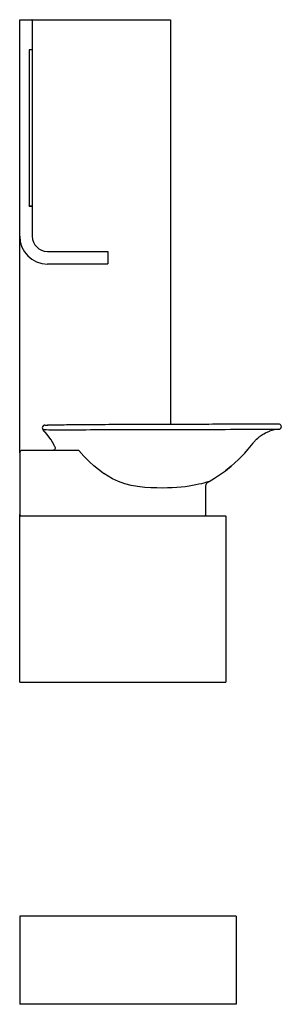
# Model space of a CAD drawing. Header units: millimetres. Extents: x 0 to 0.52, y 0 to 1.95.
import ezdxf

# ---------------------------------------------------------------- set-up
doc = ezdxf.new("R2010")
doc.units = ezdxf.units.MM
doc.header["$LTSCALE"] = 0.6
doc.layers.add('BLOCKS', color=3, linetype='Continuous')

msp = doc.modelspace()

# ---------------------------------------------------------------- linework, layer by layer
at = {"layer": 'BLOCKS', "linetype": 'Continuous'}
for p, q in [((0, 1.954), (0, 1.9543)), ((0, 1.5245), (0, 1.954)), ((0.0002, 1.9545), (0.0005, 1.9545)), ((0.0005, 1.9545), (0.0245, 1.9545)), ((0.0245, 1.9545), (0.2998, 1.9545)), ((0.025, 1.954), (0.025, 1.8945)), ((0.3, 1.9543), (0.3, 1.8545)), ((0.025, 1.8945), (0.019, 1.8945)), ((0.019, 1.8945), (0.019, 1.5845)), ((0.0245, 1.8945), (0.0195, 1.8945)), ((0.025, 1.894), (0.025, 1.585)), ((0.3, 1.8545), (0.3, 1.1511)), ((0.019, 1.5845), (0.025, 1.5845)), ((0.0245, 1.5845), (0.0195, 1.5845)), ((0.025, 1.5845), (0.025, 1.5245)), ((0, 1.0945), (0, 1.5245)), ((0.055, 1.4945), (0.1745, 1.4945)), ((0.175, 1.494), (0.175, 1.47)), ((0.1745, 1.4695), (0.055, 1.4695)), ((0.0463, 1.1411), (0.0463, 1.1411)), ((0.0501, 1.1495), (0.05, 1.1495)), ((0.5147, 1.1515), (0.5147, 1.1515)), ((0.5152, 1.1415), (0.5153, 1.1415)), ((0.0677, 1.1115), (0.0626, 1.1202)), ((0.1176, 1.0995), (0.005, 1.0995)), ((0.0656, 1.0995), (0.0659, 1.0995)), ((0.0703, 1.1068), (0.0701, 1.1068)), ((0, 1.0945), (0, 0.9725)), ((0.1658, 1.0545), (0.1672, 1.0535)), ((0.3752, 1.0374), (0.375, 1.0372)), ((0.37, 0.9725), (0.37, 1.0286)), ((0, 0.9693), (0, 0.9725)), ((0, 0.8695), (0, 0.9693)), ((0.0002, 0.9695), (0.4098, 0.9695)), ((0.41, 0.9693), (0.41, 0.8695)), ((0, 0.8695), (0.0002, 0.8695)), ((0, 0.7395), (0, 0.8695)), ((0.41, 0.8695), (0.41, 0.7395)), ((0, 0.6397), (0, 0.7395)), ((0.41, 0.7395), (0.41, 0.6397)), ((0.0002, 0.6395), (0.4098, 0.6395)), ((0, 0.175), (0, 0.075)), ((0.43, 0.175), (0, 0.175)), ((0.43, 0.175), (0.43, 0.075)), ((0, 0.075), (0, 0)), ((0.43, 0.075), (0.43, 0)), ((0.43, 0), (0, 0))]:
    msp.add_line(p, q, dxfattribs=at)
at = {"layer": 'BLOCKS'}
for p, q in [((0.4965, 1.1377), (0.4967, 1.1377)), ((0.0621, 1.121), (0.0626, 1.1202)), ((0.4637, 1.1139), (0.4638, 1.114))]:
    msp.add_line(p, q, dxfattribs=at)
at = {"layer": 'BLOCKS', "linetype": 'Continuous', "flags": 128}
for points in [[(0.025, 1.954), (0.025, 1.9541), (0.025, 1.9542), (0.0249, 1.9542), (0.0249, 1.9543), (0.0248, 1.9544), (0.0248, 1.9544), (0.0247, 1.9545), (0.0246, 1.9545), (0.0245, 1.9545)], [(0.0195, 1.8945), (0.0194, 1.8945), (0.0193, 1.8945), (0.0192, 1.8944), (0.0192, 1.8944), (0.0191, 1.8943), (0.0191, 1.8942), (0.019, 1.8942), (0.019, 1.8941), (0.019, 1.894)], [(0.0245, 1.8945), (0.0246, 1.8945), (0.0247, 1.8945), (0.0248, 1.8944), (0.0249, 1.8943), (0.0249, 1.8943), (0.025, 1.8942), (0.025, 1.8941), (0.025, 1.894)], [(0.0195, 1.5845), (0.0194, 1.5845), (0.0193, 1.5845), (0.0192, 1.5846), (0.0191, 1.5846), (0.0191, 1.5847), (0.019, 1.5848), (0.019, 1.5849), (0.019, 1.585)], [(0.0245, 1.5845), (0.0246, 1.5845), (0.0247, 1.5845), (0.0248, 1.5846), (0.0249, 1.5846), (0.0249, 1.5847), (0.025, 1.5848), (0.025, 1.5849), (0.025, 1.585)], [(0.1745, 1.4945), (0.1746, 1.4945), (0.1747, 1.4945), (0.1748, 1.4944), (0.1749, 1.4943), (0.1749, 1.4943), (0.175, 1.4942), (0.175, 1.4941), (0.175, 1.494)], [(0.0464, 1.148), (0.0455, 1.1466), (0.045, 1.145), (0.0451, 1.1433), (0.0458, 1.1418), (0.0463, 1.1411)], [(0.0463, 1.1411), (0.0463, 1.1411), (0.0467, 1.141), (0.0476, 1.1409), (0.0498, 1.1408), (0.0532, 1.1407), (0.0577, 1.1406), (0.063, 1.1405), (0.0694, 1.1405), (0.0768, 1.1404), (0.0845, 1.1404), (0.093, 1.1405), (0.1024, 1.1405), (0.1113, 1.1405), (0.1209, 1.1406), (0.1312, 1.1406), (0.1408, 1.1407), (0.1511, 1.1407), (0.1618, 1.1407), (0.1746, 1.1408), (0.1881, 1.1409), (0.2022, 1.1409), (0.2167, 1.141), (0.2317, 1.141), (0.2418, 1.141), (0.2521, 1.141), (0.2672, 1.1411), (0.2825, 1.1411), (0.2978, 1.1411), (0.3129, 1.1412), (0.3278, 1.1412), (0.3425, 1.1412), (0.3568, 1.1413), (0.3706, 1.1413), (0.3845, 1.1413), (0.3978, 1.1413), (0.4086, 1.1413), (0.419, 1.1414), (0.4288, 1.1414), (0.4381, 1.1414), (0.4468, 1.1414), (0.455, 1.1414), (0.4646, 1.1414), (0.4687, 1.1415)], [(0.0621, 1.121), (0.0548, 1.1312), (0.0463, 1.1411)], [(0.05, 1.1495), (0.049, 1.1494), (0.0474, 1.1488), (0.0464, 1.148)], [(0.05, 1.1495), (0.05, 1.1495), (0.0502, 1.1495), (0.0504, 1.1495), (0.0507, 1.1495), (0.0512, 1.1495), (0.0518, 1.1495), (0.0525, 1.1495), (0.0535, 1.1495), (0.0546, 1.1495), (0.0557, 1.1495)], [(0.4921, 1.1515), (0.4913, 1.1515), (0.4874, 1.1515), (0.4833, 1.1515), (0.4789, 1.1514), (0.4743, 1.1514), (0.4694, 1.1514), (0.4644, 1.1514), (0.4591, 1.1514), (0.4536, 1.1514), (0.448, 1.1514), (0.4421, 1.1514), (0.4361, 1.1514), (0.4299, 1.1514), (0.4236, 1.1513), (0.4171, 1.1513), (0.4104, 1.1513), (0.4036, 1.1513), (0.3969, 1.1513), (0.3901, 1.1513), (0.3831, 1.1513), (0.376, 1.1512), (0.3687, 1.1512), (0.3614, 1.1512), (0.354, 1.1512), (0.3466, 1.1512), (0.3391, 1.1512), (0.3316, 1.1512), (0.324, 1.1511), (0.3165, 1.1511), (0.309, 1.1511), (0.3014, 1.1511), (0.2939, 1.1511), (0.2865, 1.1511), (0.2791, 1.151), (0.2716, 1.151), (0.2642, 1.151), (0.2566, 1.151), (0.2491, 1.151), (0.2416, 1.1509), (0.2342, 1.1509), (0.2268, 1.1509), (0.2195, 1.1509), (0.2123, 1.1508), (0.2052, 1.1508), (0.198, 1.1508), (0.1909, 1.1507), (0.1839, 1.1507), (0.177, 1.1507), (0.1702, 1.1506), (0.1635, 1.1506), (0.157, 1.1505), (0.1505, 1.1505), (0.1441, 1.1505), (0.1378, 1.1504), (0.1317, 1.1504), (0.1257, 1.1503), (0.1198, 1.1502), (0.1141, 1.1502), (0.1086, 1.1501), (0.1033, 1.1501), (0.0982, 1.15), (0.0933, 1.15), (0.0886, 1.1499), (0.0841, 1.1499), (0.0799, 1.1498), (0.0759, 1.1498), (0.0722, 1.1497), (0.0688, 1.1497), (0.0656, 1.1496), (0.0627, 1.1496), (0.0601, 1.1496), (0.0577, 1.1496), (0.0557, 1.1495), (0.0554, 1.1495)], [(0.4638, 1.114), (0.4648, 1.1154), (0.4659, 1.1167), (0.4671, 1.118), (0.4682, 1.1193), (0.4707, 1.1217), (0.4732, 1.124), (0.4759, 1.1263), (0.4773, 1.1274), (0.4788, 1.1285), (0.4803, 1.1295), (0.4827, 1.1311), (0.4851, 1.1325), (0.4884, 1.1343), (0.4901, 1.1351), (0.4918, 1.1358), (0.4934, 1.1365), (0.4949, 1.1371), (0.4965, 1.1377), (0.4965, 1.1377)], [(0.4687, 1.1415), (0.4733, 1.1415), (0.4812, 1.1415), (0.4882, 1.1415), (0.4944, 1.1415), (0.4998, 1.1415), (0.5054, 1.1415), (0.5097, 1.1415), (0.5128, 1.1415), (0.5147, 1.1415), (0.5152, 1.1415)], [(0.5139, 1.1515), (0.512, 1.1515), (0.5091, 1.1515), (0.5051, 1.1515), (0.5014, 1.1515), (0.4969, 1.1515), (0.4919, 1.1514), (0.4919, 1.1514)], [(0.5153, 1.1415), (0.5059, 1.1403), (0.4967, 1.1377)], [(0.5147, 1.1515), (0.5144, 1.1515), (0.5142, 1.1515), (0.5139, 1.1515), (0.5139, 1.1515), (0.5139, 1.1515), (0.5139, 1.1515), (0.5139, 1.1515), (0.5139, 1.1515), (0.5139, 1.1515), (0.5139, 1.1515), (0.5139, 1.1515), (0.5139, 1.1515), (0.5139, 1.1515), (0.5139, 1.1515), (0.5139, 1.1515)], [(0.52, 1.1465), (0.5197, 1.1481), (0.5189, 1.1496), (0.5176, 1.1507), (0.5161, 1.1513), (0.5147, 1.1515)], [(0.5153, 1.1415), (0.5169, 1.1419), (0.5183, 1.1428), (0.5194, 1.1441), (0.5199, 1.1457), (0.52, 1.1465)], [(0.0701, 1.1068), (0.0706, 1.1052), (0.0706, 1.1036), (0.07, 1.102), (0.0689, 1.1007), (0.0675, 1.0998), (0.0658, 1.0995), (0.0656, 1.0995)], [(0.0701, 1.1068), (0.0688, 1.1093), (0.0677, 1.1115)], [(0.1658, 1.0545), (0.1564, 1.0615), (0.1473, 1.069), (0.1386, 1.0769), (0.1278, 1.0879), (0.1176, 1.0995)], [(0.4474, 1.0942), (0.4504, 1.0976), (0.4539, 1.1017), (0.4574, 1.1059), (0.4608, 1.1101), (0.4637, 1.1139)], [(0.4474, 1.0942), (0.4421, 1.0885), (0.435, 1.0815), (0.4277, 1.0746), (0.4201, 1.068)], [(0.3971, 1.0507), (0.4088, 1.0591), (0.4201, 1.068)], [(0.4201, 1.068), (0.4088, 1.0591), (0.4088, 1.0591)], [(0.2487, 1.0262), (0.2343, 1.0278), (0.2216, 1.0301), (0.2091, 1.0334), (0.1966, 1.0378), (0.1845, 1.0432), (0.1757, 1.0481), (0.1672, 1.0535)], [(0.375, 1.0372), (0.3749, 1.0372), (0.3741, 1.0369), (0.3722, 1.0363), (0.3694, 1.0355), (0.3657, 1.0345), (0.3612, 1.0334), (0.3561, 1.0323), (0.3503, 1.031), (0.3437, 1.0298), (0.3366, 1.0286), (0.329, 1.0275), (0.3209, 1.0265), (0.3122, 1.0257), (0.3032, 1.0252), (0.2939, 1.0249), (0.2844, 1.0248), (0.2727, 1.025), (0.2607, 1.0254), (0.2487, 1.0262)], [(0.37, 1.0286), (0.3706, 1.0319), (0.3722, 1.0349), (0.3747, 1.0371), (0.3752, 1.0374)], [(0.375, 1.0373), (0.3766, 1.0381), (0.387, 1.0442), (0.3971, 1.0507)]]:
    msp.add_lwpolyline(points, dxfattribs=at)
at = {"layer": 'BLOCKS', "linetype": 'Continuous'}
for centre, radius, start, end in [((0.0002, 1.9543), 0.0002, 90, 180), ((0.2998, 1.9543), 0.0002, 0, 90), ((0.055, 1.5245), 0.055, 180, 270), ((0.055, 1.5245), 0.03, 180, 270), ((0.1745, 1.47), 0.0005, 270, 0), ((0.005, 1.0945), 0.005, 90, 180), ((0.003, 0.9725), 0.003, 180, 270), ((0.0002, 0.9693), 0.0002, 90, 180), ((0.367, 0.9725), 0.003, 270, 0), ((0.4098, 0.9693), 0.0002, 0, 90), ((0.0002, 0.6397), 0.0002, 180, 270), ((0.4098, 0.6397), 0.0002, 270, 0)]:
    msp.add_arc(centre, radius, start, end, dxfattribs=at)

doc.saveas('drawing.dxf')
